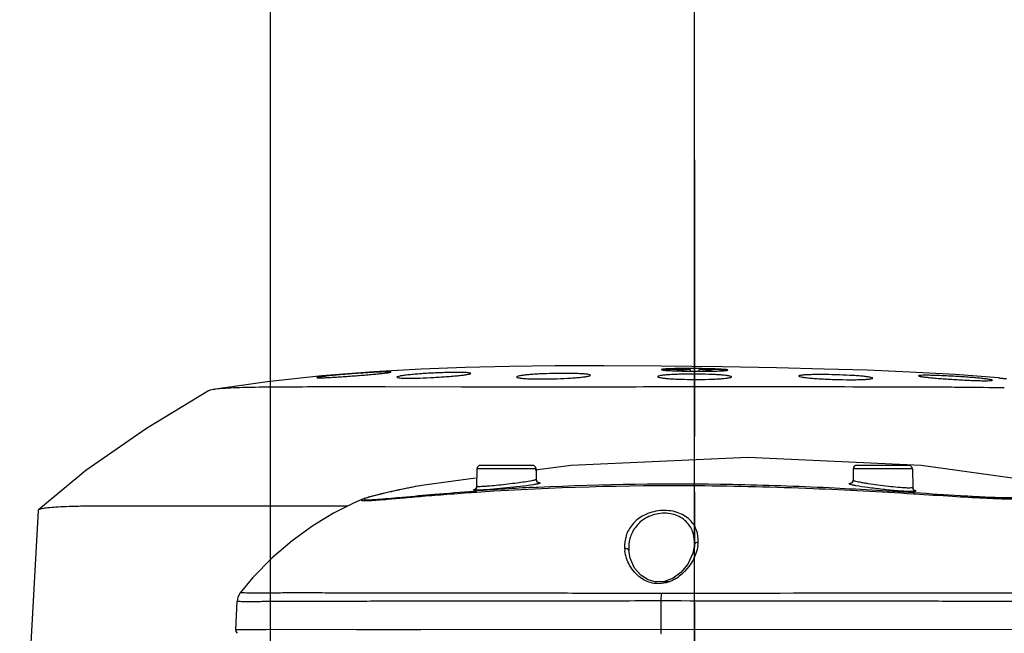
# Model space of a CAD drawing. Header units: millimetres. Extents: x 5828 to 6704, y 123 to 421.
# Tile 37 of 145: x 6416 to 6423, y 214 to 218. Entities that reach past the tile are written whole.
import ezdxf
from ezdxf import colors
from ezdxf.entities.mleader import LeaderData, LeaderLine
from ezdxf.math import Vec2, Vec3

# ---------------------------------------------------------------- set-up
doc = ezdxf.new("R2010")
doc.units = ezdxf.units.MM
doc.linetypes.add('CENTER', pattern=[0.6, 0.375, -0.075, 0.075, -0.075])
for name, color, linetype in [('中心线', 7, 'Continuous'), ('外形图', 7, 'Continuous'), ('多重引线', 7, 'Continuous'), ('尺寸标注', 7, 'Continuous')]:
    doc.layers.add(name, color=color, linetype=linetype)
doc.styles.add('微软雅黑', font='msyh.ttc', dxfattribs={"height": 1.5})
doc.dimstyles.new('尺寸标注_1_20比例', dxfattribs={"dimtxt": 1.5, "dimasz": 1.25, "dimexe": 0.5, "dimexo": 0.4, "dimgap": 0.5, "dimtad": 1, "dimdec": 1, "dimlfac": 20, "dimdsep": 46, "dimtxsty": '微软雅黑', "dimcen": 0.09, "dimadec": 0, "dimazin": 0, "dimtp": 0.01, "dimtm": 0.01, "dimtfac": 1, "dimtdec": 1, "dimtofl": 0, "dimtmove": 0, "dimatfit": 3, "dimfxl": 1, "dimtolj": 1, "dimarcsym": 0})

# ---------------------------------------------------------------- blocks, each defined once
blk = doc.blocks.new('*D1113')
at = {"layer": 'Defpoints', "color": 0}
for p in [(6420.6767, 219.4485), (6417.8017, 209.8115), (6420.6767, 208.845)]:
    blk.add_point(p, dxfattribs=at)
at = {"layer": '尺寸标注', "color": 0, "lineweight": -2}
for p, q in [((6417.8017, 210.2115), (6417.8017, 219.9485)), ((6420.6767, 209.245), (6420.6767, 219.9485)), ((6416.5517, 219.4485), (6410.0369, 219.4485)), ((6421.9267, 219.4485), (6423.1767, 219.4485))]:
    blk.add_line(p, q, dxfattribs=at)
at = {"layer": '尺寸标注', "color": 0}
for points in [[(6416.5517, 219.2402), (6416.5517, 219.6568), (6417.8017, 219.4485)], [(6421.9267, 219.6568), (6421.9267, 219.2402), (6420.6767, 219.4485)]]:
    blk.add_solid(points, dxfattribs=at)
at = {"layer": '尺寸标注', "color": 0, "insert": (6412.3647, 220.7116), "char_height": 1.5, "attachment_point": 5, "style": '微软雅黑'}
blk.add_mtext('\\A1;57.5', dxfattribs=at)
blk = doc.blocks.new('*D1114')
at = {"layer": 'Defpoints', "color": 0}
for p in [(6417.8017, 209.8115), (6417.8017, 208.5615), (6436.6014, 208.5615)]:
    blk.add_point(p, dxfattribs=at)
at = {"layer": '尺寸标注', "color": 0, "lineweight": -2}
for p, q in [((6436.6014, 211.0615), (6436.6014, 215.7247)), ((6418.2017, 209.8115), (6437.1014, 209.8115)), ((6418.2017, 208.5615), (6437.1014, 208.5615)), ((6436.6014, 207.3115), (6436.6014, 206.0615))]:
    blk.add_line(p, q, dxfattribs=at)
at = {"layer": '尺寸标注', "color": 0}
for points in [[(6436.3931, 211.0615), (6436.8098, 211.0615), (6436.6014, 209.8115)], [(6436.8098, 207.3115), (6436.3931, 207.3115), (6436.6014, 208.5615)]]:
    blk.add_solid(points, dxfattribs=at)
at = {"layer": '尺寸标注', "color": 0, "insert": (6435.3258, 214.1904), "char_height": 1.5, "attachment_point": 5, "rotation": 90, "style": '微软雅黑'}
blk.add_mtext('\\A1;25', dxfattribs=at)

msp = doc.modelspace()

# ---------------------------------------------------------------- linework, layer by layer
at = {"layer": '中心线', "linetype": 'CENTER', "ltscale": 5}
msp.add_line((6420.6767, 217.1329), (6420.6767, 200.557), dxfattribs=at)
at = {"layer": '外形图', "color": 7, "linetype": 'Continuous'}
for p, q in [((6420.6467, 215.7115), (6420.5017, 215.7115)), ((6420.6467, 215.7108), (6420.6467, 215.6997)), ((6420.8517, 215.7115), (6420.7067, 215.7115)), ((6420.7067, 215.6993), (6420.7067, 215.7108)), ((6420.7777, 215.6998), (6420.7777, 215.7042)), ((6421.2313, 215.722), (6420.865, 215.7283)), ((6422.7364, 215.6546), (6422.4429, 215.6763)), ((6418.1778, 215.5927), (6418.1524, 215.5927)), ((6418.3654, 215.5928), (6418.2657, 215.5928)), ((6418.4657, 215.5928), (6418.3654, 215.5928)), ((6418.5528, 215.5928), (6418.4657, 215.5928)), ((6418.5782, 215.5928), (6418.5528, 215.5928)), ((6419.0964, 215.5925), (6418.5782, 215.5928)), ((6419.1208, 215.5925), (6419.0962, 215.5925)), ((6419.5318, 215.5924), (6419.5066, 215.5924)), ((6419.5348, 215.5924), (6419.5318, 215.5924)), ((6419.5874, 215.5924), (6419.5341, 215.5924)), ((6419.5911, 215.5924), (6419.5874, 215.5924)), ((6419.6082, 215.5924), (6419.5911, 215.5924)), ((6419.6378, 215.5924), (6419.6082, 215.5924)), ((6419.7491, 215.5924), (6419.6378, 215.5924)), ((6419.8313, 215.5924), (6419.7491, 215.5924)), ((6419.8525, 215.5924), (6419.8313, 215.5924)), ((6419.8567, 215.5924), (6419.8526, 215.5924)), ((6419.9048, 215.5924), (6419.8567, 215.5924)), ((6419.9075, 215.5924), (6419.9048, 215.5924)), ((6419.932, 215.5924), (6419.9071, 215.5924)), ((6420.6616, 215.5927), (6420.4641, 215.5926)), ((6420.6731, 215.5927), (6420.6616, 215.5927)), ((6420.6767, 215.5927), (6420.6731, 215.5927)), ((6420.7485, 215.5927), (6420.6767, 215.5927)), ((6420.7684, 215.5928), (6420.7485, 215.5927)), ((6420.7778, 215.5928), (6420.7684, 215.5928)), ((6420.7834, 215.5928), (6420.7777, 215.5928)), ((6420.8284, 215.5928), (6420.7835, 215.5928)), ((6420.8518, 215.5928), (6420.8284, 215.5928)), ((6420.8644, 215.5928), (6420.8518, 215.5928)), ((6420.8789, 215.5928), (6420.8644, 215.5928)), ((6420.8893, 215.5928), (6420.8789, 215.5928)), ((6421.4463, 215.5928), (6421.4214, 215.5928)), ((6421.5182, 215.5927), (6421.4463, 215.5928)), ((6421.5763, 215.5927), (6421.5182, 215.5927)), ((6421.6342, 215.5927), (6421.5763, 215.5927)), ((6421.6918, 215.5926), (6421.6342, 215.5927)), ((6421.749, 215.5925), (6421.6918, 215.5926)), ((6421.7589, 215.5925), (6421.749, 215.5925)), ((6421.8216, 215.5925), (6421.7589, 215.5925)), ((6421.8468, 215.5924), (6421.8216, 215.5925)), ((6422.257, 215.5913), (6422.2325, 215.5914)), ((6422.2621, 215.5913), (6422.2569, 215.5913)), ((6422.3541, 215.5908), (6422.339, 215.5909)), ((6422.3741, 215.5907), (6422.3541, 215.5908)), ((6422.494, 215.5898), (6422.4602, 215.5901)), ((6422.5165, 215.5896), (6422.494, 215.5898)), ((6422.5521, 215.5892), (6422.5165, 215.5896)), ((6422.6333, 215.5883), (6422.6265, 215.5883)), ((6422.6584, 215.588), (6422.6333, 215.5883)), ((6419.2013, 215.0369), (6419.1992, 214.9194)), ((6419.6021, 215.0369), (6419.2013, 215.0369)), ((6419.5771, 215.0615), (6419.2263, 215.0615)), ((6419.839, 215.0604), (6419.5952, 215.028)), ((6419.6021, 215.0369), (6419.6034, 214.9665)), ((6421.7513, 215.0369), (6421.75, 214.9614)), ((6422.1521, 215.0369), (6421.7513, 215.0369)), ((6422.1271, 215.0615), (6421.7763, 215.0615)), ((6422.1521, 215.0369), (6422.1543, 214.912)), ((6423.3987, 214.8943), (6422.2122, 215.0599)), ((6419.1919, 214.9745), (6418.8443, 214.9284)), ((6419.1849, 214.8873), (6419.1987, 214.8883)), ((6419.1865, 214.8798), (6419.2005, 214.8807)), ((6419.2005, 214.8807), (6419.2264, 214.8825)), ((6419.5819, 214.9122), (6419.6045, 214.9133)), ((6419.6045, 214.9133), (6419.6158, 214.9139)), ((6422.16, 214.8778), (6422.1678, 214.8772)), ((6418.426, 214.8318), (6418.4259, 214.8317)), ((6422.1598, 214.869), (6422.1676, 214.8686)), ((6416.2266, 214.7562), (6416.2291, 214.7605)), ((6420.23, 214.4854), (6420.23, 214.4852)), ((6420.4158, 214.2704), (6420.3613, 214.2851)), ((6420.5096, 214.2715), (6420.4119, 214.2715)), ((6420.4721, 214.2739), (6420.4158, 214.2704)), ((6417.5953, 214.1966), (6417.5953, 214.1966)), ((6417.5961, 214.1973), (6417.5959, 214.1973)), ((6420.3762, 214.1447), (6420.414, 214.1447)), ((6420.414, 214.1447), (6420.4482, 214.1447)), ((6420.4482, 214.1447), (6420.4891, 214.1447)), ((6420.4891, 214.1447), (6420.5265, 214.1447)), ((6417.5749, 214.1415), (6417.5645, 213.9481)), ((6417.771, 213.9481), (6417.5638, 213.9481)), ((6424.2196, 213.9483), (6417.5645, 213.9481)), ((6418.8202, 213.9481), (6418.3849, 213.9481))]:
    msp.add_line(p, q, dxfattribs=at)
for points in [[(6418.8231, 215.7138), (6418.5016, 215.696), (6418.1504, 215.6685)], [(6420.865, 215.7283), (6420.4506, 215.7335), (6420.0643, 215.7361), (6419.7324, 215.7356), (6419.4229, 215.732), (6419.1212, 215.7249), (6418.8231, 215.7138)], [(6422.4429, 215.6763), (6422.1357, 215.6934), (6421.8457, 215.7055), (6421.5554, 215.7145), (6421.2313, 215.722)], [(6418.1504, 215.6685), (6417.7785, 215.6281), (6417.4137, 215.5751)], [(6417.3813, 215.5662), (6416.9606, 215.3121), (6416.551, 215.0277), (6416.2291, 214.7605)], [(6422.2122, 215.0599), (6421.0365, 215.115), (6419.839, 215.0604)], [(6419.6161, 214.9447), (6419.6192, 214.9444), (6419.6187, 214.9445), (6419.6125, 214.9479), (6419.6047, 214.959), (6419.6034, 214.9665)], [(6421.75, 214.9614), (6421.7485, 214.9537), (6421.7409, 214.9431), (6421.7359, 214.9402)], [(6418.8444, 214.9284), (6418.8166, 214.9235), (6418.7867, 214.918), (6418.7572, 214.9123), (6418.7283, 214.9066), (6418.7, 214.9008), (6418.6727, 214.895), (6418.6464, 214.8892), (6418.621, 214.8834), (6418.596, 214.8777), (6418.5457, 214.8656)], [(6419.1992, 214.9194), (6419.1972, 214.91), (6419.1906, 214.9013), (6419.1874, 214.8992)], [(6422.1614, 214.8945), (6422.1643, 214.8933), (6422.1625, 214.8946), (6422.1566, 214.9022), (6422.1543, 214.912)], [(6418.4259, 214.8317), (6418.3607, 214.8031), (6418.2283, 214.7366), (6418.0878, 214.652), (6417.9478, 214.5512), (6417.8126, 214.4351), (6417.6833, 214.3024), (6417.5956, 214.1967)], [(6418.5457, 214.8656), (6418.5203, 214.8594), (6418.4957, 214.8532), (6418.4734, 214.8472), (6418.4542, 214.8417), (6418.4378, 214.8363), (6418.4259, 214.8317)], [(6416.2266, 214.7562), (6416.1395, 213.163), (6416.1354, 212.9115)], [(6420.3613, 214.2851), (6420.311, 214.3178), (6420.2697, 214.3657), (6420.2392, 214.4319), (6420.23, 214.4854)], [(6420.6754, 214.5241), (6420.6647, 214.4654), (6420.6297, 214.3917), (6420.5838, 214.3364)], [(6420.5838, 214.3364), (6420.5303, 214.2965), (6420.4721, 214.2739)], [(6417.5959, 214.1973), (6417.5805, 214.1688), (6417.5751, 214.1415)], [(6417.5646, 213.9481), (6417.5669, 213.936), (6417.5761, 213.9254)]]:
    msp.add_lwpolyline(points, dxfattribs=at)
for centre, radius, start, end in [((6420.5349, 215.4833), 0.229, 100.9008, 103.6046), ((6420.5532, 214.4272), 1.2895, 92.32201, 92.47392), ((6420.6745, 219.1546), 3.455, 267.85577, 268.88701), ((6420.6232, 211.3207), 4.3969, 90.16811, 90.97457), ((6420.5093, 215.4561), 0.2569, 76.47494, 77.20136), ((6420.5091, 215.4564), 0.2567, 74.96962, 76.41896), ((6420.7004, 214.7759), 0.9366, 96.14988, 97.64954), ((6420.6821, 214.953), 0.7587, 92.66977, 96.20772), ((6420.7016, 220.3579), 4.6587, 268.8416, 269.31932), ((6420.6281, 210.0388), 5.6788, 89.81596, 90.17997), ((6420.707, 220.7819), 5.0828, 269.31472, 270.00095), ((6420.6271, 209.6378), 6.0799, 89.24571, 89.81836), ((6420.6714, 214.9536), 0.7581, 83.79373, 87.33302), ((6420.6297, 209.8012), 5.9165, 88.87908, 89.24967), ((6420.7075, 220.5267), 4.8275, 269.99536, 270.4445), ((6420.7143, 219.7076), 4.0084, 270.43772, 271.32096), ((6420.667, 211.5252), 4.192, 88.09341, 88.92869), ((6420.6528, 214.7743), 0.9382, 82.34913, 83.84746), ((6420.8443, 215.4563), 0.2567, 102.83801, 105.01379), ((6420.7739, 214.2469), 1.4682, 86.77246, 86.93128), ((6420.7969, 216.899), 1.1985, 272.66942, 272.84938), ((6421.7341, 95.7995), 119.7929, 89.76161, 89.946079), ((6422.1822, 178.767), 36.8241, 89.30611, 89.42441), ((6422.3001, 187.8865), 27.7039, 89.01712, 89.25908), ((6419.2263, 215.0365), 0.025, 90, 179), ((6419.5771, 215.0365), 0.025, 1, 90), ((6421.7763, 215.0365), 0.025, 90, 179), ((6422.1271, 215.0365), 0.025, 1, 90), ((6419.6284, 214.967), 0.0251, 205.56686, 224.05171), ((6419.1742, 214.9199), 0.0251, 302.28187, 333.91505), ((6420.5477, 196.2873), 18.6499, 92.96826, 94.14795), ((6422.114, 214.7384), 0.1636, 72.6318, 73.64878), ((6422.1793, 214.9125), 0.025, 228.09829, 235.8369), ((6420.4614, 214.5152), 0.2598, 183.06519, 187.75636), ((6420.4459, 214.5546), 0.2551, 352.15221, 356.84631), ((6420.4464, 214.4878), 0.2322, 233.62887, 235.70977), ((6420.4012, 214.5381), 0.2852, 301.14757, 306.8107)]:
    msp.add_arc(centre, radius, start, end, dxfattribs=at)
for points, knots in [([(6418.617, 215.6939), (6418.617, 215.6943), (6418.6146, 215.6946), (6418.6117, 215.695), (6418.6054, 215.6952), (6418.5973, 215.6953), (6418.5867, 215.6952), (6418.5686, 215.6948), (6418.5414, 215.6938), (6418.5039, 215.692), (6418.4612, 215.6896), (6418.4149, 215.6866), (6418.3668, 215.6832), (6418.3187, 215.6794), (6418.2724, 215.6755), (6418.2298, 215.6715), (6418.1925, 215.6677), (6418.1653, 215.6646), (6418.1473, 215.6622), (6418.1367, 215.6607), (6418.1286, 215.6593), (6418.1224, 215.6582), (6418.1193, 215.6573), (6418.117, 215.6567), (6418.117, 215.6562)], [0, 0, 0, 0, 0.002678, 0.009891, 0.021788, 0.038277, 0.059199, 0.084375, 0.146442, 0.222088, 0.308375, 0.401976, 0.499292, 0.596592, 0.690175, 0.776471, 0.852207, 0.914484, 0.939807, 0.96091, 0.977601, 0.989694, 0.997109, 1, 1, 1, 1]), ([(6418.117, 215.6562), (6418.117, 215.6558), (6418.1193, 215.6552), (6418.1224, 215.6548), (6418.1287, 215.6547), (6418.141, 215.6546), (6418.162, 215.6552), (6418.1927, 215.6566), (6418.2302, 215.6587), (6418.2729, 215.6613), (6418.3192, 215.6645), (6418.3673, 215.6681), (6418.4154, 215.6718), (6418.4616, 215.6757), (6418.5042, 215.6795), (6418.5416, 215.6831), (6418.5687, 215.686), (6418.5868, 215.6881), (6418.5973, 215.6895), (6418.6054, 215.6908), (6418.6117, 215.6918), (6418.6148, 215.6927), (6418.617, 215.6934), (6418.617, 215.6939)], [0, 0, 0, 0, 0.002867, 0.010126, 0.022031, 0.03853, 0.084661, 0.146766, 0.222429, 0.308715, 0.402291, 0.499565, 0.596819, 0.690352, 0.776604, 0.852282, 0.91449, 0.939775, 0.960843, 0.977495, 0.989571, 0.997018, 1, 1, 1, 1]), ([(6419.1589, 215.6847), (6419.1589, 215.6853), (6419.157, 215.6866), (6419.1509, 215.6881), (6419.1369, 215.6898), (6419.1142, 215.6909), (6419.0834, 215.6915), (6419.0459, 215.6914), (6419.0032, 215.6907), (6418.9568, 215.6893), (6418.893, 215.6866), (6418.8304, 215.6828), (6418.7716, 215.678), (6418.7342, 215.6743), (6418.7035, 215.6705), (6418.6809, 215.6669), (6418.6669, 215.6637), (6418.6608, 215.6614), (6418.6589, 215.6598), (6418.6589, 215.6592)], [0, 0, 0, 0, 0.003599, 0.011157, 0.039686, 0.085651, 0.147453, 0.222771, 0.30872, 0.401994, 0.498996, 0.689211, 0.775176, 0.850614, 0.912684, 0.95906, 0.988157, 0.996047, 1, 1, 1, 1]), ([(6418.6589, 215.6592), (6418.6589, 215.6585), (6418.6608, 215.6571), (6418.667, 215.6555), (6418.681, 215.6538), (6418.7037, 215.6526), (6418.7345, 215.6521), (6418.772, 215.6523), (6418.831, 215.6537), (6418.8936, 215.6564), (6418.9574, 215.6602), (6419.0037, 215.6634), (6419.0463, 215.667), (6419.0836, 215.6706), (6419.1143, 215.6742), (6419.1351, 215.6774), (6419.1474, 215.6799), (6419.1535, 215.6815), (6419.1571, 215.6827), (6419.1589, 215.6841), (6419.1589, 215.6847)], [0, 0, 0, 0, 0.003742, 0.011336, 0.0399, 0.085899, 0.147759, 0.223118, 0.30911, 0.499413, 0.596401, 0.68966, 0.775654, 0.851102, 0.913188, 0.959544, 0.976291, 0.988531, 0.99628, 1, 1, 1, 1]), ([(6419.97, 215.6721), (6419.97, 215.6728), (6419.9683, 215.6745), (6419.962, 215.6766), (6419.9481, 215.6791), (6419.9253, 215.6812), (6419.8946, 215.6831), (6419.8572, 215.6843), (6419.7981, 215.6852), (6419.7199, 215.6846), (6419.6416, 215.6819), (6419.5827, 215.6784), (6419.5453, 215.6754), (6419.5146, 215.6721), (6419.4918, 215.6687), (6419.478, 215.6654), (6419.4717, 215.6628), (6419.47, 215.661), (6419.47, 215.6603)], [0, 0, 0, 0, 0.004107, 0.011926, 0.04069, 0.086706, 0.148447, 0.223623, 0.309389, 0.499285, 0.689182, 0.774986, 0.850248, 0.912155, 0.958418, 0.987548, 0.995609, 1, 1, 1, 1]), ([(6420.9267, 215.6611), (6420.9267, 215.6618), (6420.925, 215.6635), (6420.9188, 215.6661), (6420.9048, 215.669), (6420.8821, 215.6717), (6420.8513, 215.6743), (6420.814, 215.6765), (6420.755, 215.6789), (6420.6767, 215.6802), (6420.5984, 215.6796), (6420.5395, 215.6777), (6420.5021, 215.6757), (6420.4713, 215.6733), (6420.4486, 215.6706), (6420.4347, 215.6677), (6420.4284, 215.6652), (6420.4267, 215.6635), (6420.4267, 215.6628)], [0, 0, 0, 0, 0.004273, 0.01226, 0.041231, 0.087359, 0.149185, 0.224402, 0.310177, 0.500036, 0.6899, 0.775666, 0.850861, 0.912655, 0.958763, 0.987708, 0.995683, 1, 1, 1, 1]), ([(6420.4636, 215.7133), (6420.4607, 215.7129), (6420.4567, 215.7124), (6420.453, 215.7114), (6420.4517, 215.7107), (6420.4517, 215.7103)], [0, 0, 0, 0, 0.723883, 0.91414, 1, 1, 1, 1]), ([(6420.4517, 215.7103), (6420.4517, 215.71), (6420.4529, 215.7093), (6420.4564, 215.7083), (6420.4601, 215.7077), (6420.4629, 215.7074)], [0, 0, 0, 0, 0.087183, 0.27759, 1, 1, 1, 1]), ([(6420.4629, 215.7074), (6420.465, 215.7071), (6420.4758, 215.7058), (6420.4867, 215.705), (6420.4955, 215.7044)], [0, 0, 0, 0, 0.191871, 1, 1, 1, 1]), ([(6420.4975, 215.7155), (6420.4941, 215.7154), (6420.4828, 215.7148), (6420.4715, 215.7141), (6420.4636, 215.7133)], [0, 0, 0, 0, 0.305738, 1, 1, 1, 1]), ([(6420.4955, 215.7044), (6420.4991, 215.7042), (6420.5157, 215.7032), (6420.5323, 215.7024), (6420.5452, 215.7019)], [0, 0, 0, 0, 0.220387, 1, 1, 1, 1]), ([(6420.5484, 215.717), (6420.5441, 215.7169), (6420.5283, 215.7166), (6420.5124, 215.7161), (6420.501, 215.7157)], [0, 0, 0, 0, 0.274659, 1, 1, 1, 1]), ([(6420.8525, 215.7129), (6420.8491, 215.7131), (6420.8337, 215.7139), (6420.8184, 215.7145), (6420.8065, 215.7149)], [0, 0, 0, 0, 0.224575, 1, 1, 1, 1]), ([(6420.8067, 215.7003), (6420.8109, 215.7004), (6420.8263, 215.7008), (6420.8416, 215.7013), (6420.8527, 215.7018)], [0, 0, 0, 0, 0.274325, 1, 1, 1, 1]), ([(6420.8565, 215.702), (6420.8588, 215.7021), (6420.867, 215.7026), (6420.8752, 215.7031), (6420.8811, 215.7036)], [0, 0, 0, 0, 0.28302, 1, 1, 1, 1]), ([(6420.8816, 215.711), (6420.8798, 215.7111), (6420.8715, 215.7118), (6420.8631, 215.7124), (6420.8566, 215.7127)], [0, 0, 0, 0, 0.215371, 1, 1, 1, 1]), ([(6420.8811, 215.7036), (6420.8819, 215.7036), (6420.8848, 215.7039), (6420.8878, 215.7042), (6420.8899, 215.7044)], [0, 0, 0, 0, 0.274682, 1, 1, 1, 1]), ([(6420.89, 215.7101), (6420.8894, 215.7102), (6420.8866, 215.7105), (6420.8838, 215.7108), (6420.8816, 215.711)], [0, 0, 0, 0, 0.22579, 1, 1, 1, 1]), ([(6420.8899, 215.7044), (6420.8929, 215.7047), (6420.8968, 215.7052), (6420.9004, 215.7061), (6420.9017, 215.7067), (6420.9017, 215.7071)], [0, 0, 0, 0, 0.726825, 0.916537, 1, 1, 1, 1]), ([(6420.9017, 215.7071), (6420.9017, 215.7074), (6420.9005, 215.7081), (6420.8969, 215.7091), (6420.893, 215.7097), (6420.89, 215.7101)], [0, 0, 0, 0, 0.085141, 0.275737, 1, 1, 1, 1]), ([(6419.47, 215.6603), (6419.47, 215.6596), (6419.4717, 215.6579), (6419.478, 215.6556), (6419.4919, 215.6529), (6419.5147, 215.6506), (6419.5454, 215.6487), (6419.5829, 215.6474), (6419.6419, 215.6467), (6419.7202, 215.6477), (6419.7984, 215.6508), (6419.8573, 215.6545), (6419.8947, 215.6576), (6419.9254, 215.6609), (6419.9481, 215.6643), (6419.962, 215.6674), (6419.9683, 215.6698), (6419.97, 215.6714), (6419.97, 215.6721)], [0, 0, 0, 0, 0.004267, 0.012147, 0.040974, 0.087036, 0.148813, 0.224012, 0.309816, 0.499749, 0.689643, 0.775452, 0.850707, 0.912615, 0.958874, 0.987903, 0.995832, 1, 1, 1, 1]), ([(6420.4267, 215.6628), (6420.4267, 215.6621), (6420.4284, 215.6604), (6420.4347, 215.658), (6420.4486, 215.655), (6420.4713, 215.652), (6420.502, 215.6492), (6420.5394, 215.6469), (6420.5984, 215.6445), (6420.6767, 215.6433), (6420.7549, 215.6442), (6420.8139, 215.6463), (6420.8513, 215.6484), (6420.8821, 215.651), (6420.9048, 215.6538), (6420.9187, 215.6566), (6420.925, 215.6588), (6420.9267, 215.6604), (6420.9267, 215.6611)], [0, 0, 0, 0, 0.004264, 0.012191, 0.041148, 0.087325, 0.149172, 0.224398, 0.310202, 0.500131, 0.690068, 0.775883, 0.85112, 0.912974, 0.959147, 0.988025, 0.995864, 1, 1, 1, 1]), ([(6421.8834, 215.6524), (6421.8834, 215.653), (6421.8816, 215.6546), (6421.8755, 215.6568), (6421.8615, 215.6598), (6421.8388, 215.6628), (6421.8081, 215.666), (6421.7707, 215.6689), (6421.7118, 215.6724), (6421.6336, 215.6755), (6421.5553, 215.6768), (6421.4963, 215.6767), (6421.4589, 215.6759), (6421.4281, 215.6746), (6421.4054, 215.6729), (6421.3914, 215.6707), (6421.3852, 215.6688), (6421.3834, 215.6673), (6421.3834, 215.6666)], [0, 0, 0, 0, 0.00398, 0.011842, 0.040819, 0.087078, 0.149051, 0.224416, 0.310361, 0.500543, 0.690696, 0.776585, 0.85186, 0.913676, 0.959701, 0.988391, 0.99612, 1, 1, 1, 1]), ([(6421.3834, 215.6666), (6421.3834, 215.666), (6421.3852, 215.6645), (6421.3914, 215.6624), (6421.4054, 215.6595), (6421.428, 215.6563), (6421.4587, 215.653), (6421.4961, 215.65), (6421.5387, 215.6473), (6421.585, 215.6451), (6421.6488, 215.6428), (6421.7115, 215.6417), (6421.7705, 215.642), (6421.8079, 215.6429), (6421.8387, 215.6444), (6421.8614, 215.6462), (6421.8754, 215.6484), (6421.8816, 215.6503), (6421.8834, 215.6517), (6421.8834, 215.6524)], [0, 0, 0, 0, 0.0039, 0.011693, 0.040633, 0.086912, 0.148887, 0.224239, 0.310165, 0.403387, 0.500348, 0.690587, 0.776541, 0.851864, 0.913719, 0.959783, 0.988469, 0.996153, 1, 1, 1, 1]), ([(6422.6945, 215.6383), (6422.6945, 215.6389), (6422.6924, 215.6399), (6422.6891, 215.6409), (6422.6829, 215.6423), (6422.6706, 215.6444), (6422.6497, 215.6473), (6422.6191, 215.6507), (6422.5818, 215.6543), (6422.5391, 215.6579), (6422.4929, 215.6613), (6422.4448, 215.6644), (6422.3966, 215.6671), (6422.3503, 215.6692), (6422.3075, 215.6708), (6422.2701, 215.6717), (6422.2394, 215.672), (6422.2184, 215.6717), (6422.2061, 215.671), (6422.1999, 215.6703), (6422.1966, 215.6698), (6422.1945, 215.6689), (6422.1945, 215.6684)], [0, 0, 0, 0, 0.003248, 0.010815, 0.022975, 0.039681, 0.086054, 0.148235, 0.223852, 0.31002, 0.403478, 0.500678, 0.597912, 0.69142, 0.777593, 0.853113, 0.91507, 0.96111, 0.977611, 0.989556, 0.996911, 1, 1, 1, 1]), ([(6422.1945, 215.6684), (6422.1945, 215.6678), (6422.1966, 215.6668), (6422.1999, 215.6658), (6422.206, 215.6645), (6422.2183, 215.6624), (6422.2392, 215.6596), (6422.2698, 215.6563), (6422.3072, 215.6528), (6422.3498, 215.6494), (6422.396, 215.6461), (6422.4441, 215.643), (6422.4923, 215.6403), (6422.5386, 215.6381), (6422.5814, 215.6364), (6422.6189, 215.6354), (6422.6496, 215.635), (6422.6705, 215.6352), (6422.6829, 215.6358), (6422.6891, 215.6364), (6422.6923, 215.637), (6422.6945, 215.6378), (6422.6945, 215.6383)], [0, 0, 0, 0, 0.003265, 0.010834, 0.022982, 0.039678, 0.086016, 0.148159, 0.223727, 0.309877, 0.403327, 0.500518, 0.597738, 0.691256, 0.777477, 0.853046, 0.915075, 0.961143, 0.977652, 0.989587, 0.99693, 1, 1, 1, 1]), ([(6422.7364, 215.6546), (6422.7364, 215.6543), (6422.7382, 215.6545), (6422.7402, 215.6537), (6422.7449, 215.6535), (6422.7507, 215.6527), (6422.7584, 215.6519), (6422.7717, 215.6506), (6422.7825, 215.6495), (6422.7901, 215.6487)], [0, 0, 0, 0, 0.016698, 0.065497, 0.146088, 0.258033, 0.400518, 0.572518, 1, 1, 1, 1]), ([(6417.4137, 215.5751), (6417.407, 215.574), (6417.396, 215.5719), (6417.3852, 215.5684), (6417.3813, 215.5662)], [0, 0, 0, 0, 0.606189, 1, 1, 1, 1]), ([(6418.1524, 215.5927), (6418.0633, 215.5926), (6417.9027, 215.5924), (6417.6893, 215.5904), (6417.546, 215.5867), (6417.4604, 215.581), (6417.4275, 215.5774), (6417.4137, 215.5751)], [0, 0, 0, 0, 0.361303, 0.651804, 0.866128, 0.943189, 1, 1, 1, 1]), ([(6418.2657, 215.5928), (6418.2582, 215.5928), (6418.2289, 215.5928), (6418.1996, 215.5928), (6418.1778, 215.5927)], [0, 0, 0, 0, 0.254171, 1, 1, 1, 1]), ([(6419.5066, 215.5924), (6419.4738, 215.5924), (6419.3452, 215.5924), (6419.2166, 215.5925), (6419.1208, 215.5925)], [0, 0, 0, 0, 0.25529, 1, 1, 1, 1]), ([(6420.4641, 215.5926), (6420.4194, 215.5926), (6420.242, 215.5925), (6420.0646, 215.5924), (6419.932, 215.5924)], [0, 0, 0, 0, 0.25208, 1, 1, 1, 1]), ([(6421.4214, 215.5928), (6421.3775, 215.5928), (6421.2002, 215.5929), (6421.0228, 215.5928), (6420.8893, 215.5928)], [0, 0, 0, 0, 0.247587, 1, 1, 1, 1]), ([(6419.5732, 214.957), (6419.5406, 214.9505), (6419.4865, 214.9431), (6419.4108, 214.9336), (6419.3484, 214.9268), (6419.2986, 214.922), (6419.2633, 214.9191), (6419.2415, 214.9177), (6419.2244, 214.9169), (6419.2109, 214.9169), (6419.2042, 214.9173), (6419.1992, 214.9184), (6419.1992, 214.9194)], [0, 0, 0, 0, 0.264662, 0.434604, 0.607099, 0.764392, 0.832114, 0.890093, 0.936793, 0.971004, 0.991958, 1, 1, 1, 1]), ([(6419.6034, 214.9665), (6419.6034, 214.9656), (6419.6001, 214.9638), (6419.5948, 214.962), (6419.585, 214.9595), (6419.5776, 214.9579), (6419.5732, 214.957)], [0, 0, 0, 0, 0.083879, 0.276911, 0.583752, 1, 1, 1, 1]), ([(6419.6191, 214.9448), (6419.622, 214.9446), (6419.625, 214.9443), (6419.6305, 214.9431), (6419.6305, 214.942)], [0, 0, 0, 0, 0.720466, 1, 1, 1, 1]), ([(6421.75, 214.9614), (6421.7499, 214.9551), (6421.7442, 214.9413), (6421.7297, 214.9364), (6421.7227, 214.937)], [0, 0, 0, 0, 0.474153, 1, 1, 1, 1]), ([(6422.1435, 214.9085), (6422.1321, 214.9075), (6422.1027, 214.9085), (6422.0513, 214.9121), (6421.9878, 214.9187), (6421.92, 214.9271), (6421.8646, 214.935), (6421.8244, 214.9416), (6421.7994, 214.9462), (6421.7793, 214.9504), (6421.7637, 214.9543), (6421.7553, 214.9572), (6421.7499, 214.96), (6421.75, 214.9614)], [0, 0, 0, 0, 0.086062, 0.220835, 0.387661, 0.566039, 0.73445, 0.808517, 0.872774, 0.925289, 0.964474, 0.989292, 1, 1, 1, 1]), ([(6418.4258, 214.8317), (6418.4242, 214.831), (6418.4216, 214.8298), (6418.4188, 214.8282), (6418.4171, 214.826), (6418.419, 214.8242), (6418.4221, 214.8236), (6418.427, 214.8228), (6418.4338, 214.8225), (6418.4468, 214.8223), (6418.4678, 214.8231), (6418.4986, 214.8249), (6418.537, 214.8277), (6418.6026, 214.8331), (6418.702, 214.8417), (6418.8412, 214.8536), (6419.0057, 214.8669), (6419.1237, 214.8755), (6419.1865, 214.8798)], [0, 0, 0, 0, 0.00658, 0.010859, 0.01318, 0.015314, 0.019305, 0.025602, 0.03431, 0.045471, 0.07518, 0.11474, 0.163999, 0.222664, 0.367195, 0.5466, 0.758505, 1, 1, 1, 1]), ([(6418.8444, 214.9284), (6418.8239, 214.9248), (6418.7819, 214.9172), (6418.7182, 214.9047), (6418.6527, 214.8907), (6418.5851, 214.8751), (6418.5193, 214.859), (6418.4714, 214.8471), (6418.445, 214.8377), (6418.4387, 214.8344), (6418.4361, 214.832), (6418.4382, 214.8296), (6418.442, 214.8292), (6418.448, 214.8283), (6418.4529, 214.8283), (6418.4557, 214.8282)], [0, 0, 0, 0, 0.141703, 0.290884, 0.442772, 0.597653, 0.76473, 0.90257, 0.939153, 0.94923, 0.954546, 0.958706, 0.96706, 0.980741, 1, 1, 1, 1]), ([(6418.4557, 214.8282), (6418.4673, 214.8281), (6418.4964, 214.8295), (6418.5769, 214.8353), (6418.7178, 214.8484), (6418.9317, 214.8676), (6419.0943, 214.8807), (6419.1849, 214.8873)], [0, 0, 0, 0, 0.047606, 0.119253, 0.331067, 0.627864, 1, 1, 1, 1]), ([(6419.1773, 214.895), (6419.1773, 214.8962), (6419.1825, 214.898), (6419.1856, 214.8992), (6419.1884, 214.8999)], [0, 0, 0, 0, 0.288332, 1, 1, 1, 1]), ([(6419.224, 214.8934), (6419.2173, 214.8931), (6419.206, 214.8926), (6419.1905, 214.8925), (6419.1831, 214.8931), (6419.1773, 214.8939), (6419.1773, 214.895)], [0, 0, 0, 0, 0.425836, 0.737902, 0.928641, 1, 1, 1, 1]), ([(6419.5834, 214.9304), (6419.5239, 214.9208), (6419.4041, 214.9081), (6419.2842, 214.8963), (6419.224, 214.8934)], [0, 0, 0, 0, 0.500073, 1, 1, 1, 1]), ([(6419.2264, 214.8825), (6419.716, 214.9149), (6420.4677, 214.9353), (6421.4459, 214.9101), (6421.9329, 214.8832), (6422.1598, 214.869)], [0, 0, 0, 0, 0.50149, 0.767651, 1, 1, 1, 1]), ([(6419.6113, 214.9354), (6419.6093, 214.935), (6419.6, 214.9331), (6419.5907, 214.9316), (6419.5834, 214.9304)], [0, 0, 0, 0, 0.212274, 1, 1, 1, 1]), ([(6419.6305, 214.942), (6419.6305, 214.9414), (6419.6285, 214.9401), (6419.6225, 214.9379), (6419.6161, 214.9364), (6419.6113, 214.9354)], [0, 0, 0, 0, 0.088806, 0.281026, 1, 1, 1, 1]), ([(6419.6158, 214.9139), (6420.0546, 214.9357), (6420.7131, 214.9444), (6421.5612, 214.9146), (6421.9696, 214.8901), (6422.16, 214.8778)], [0, 0, 0, 0, 0.517806, 0.775206, 1, 1, 1, 1]), ([(6421.7227, 214.937), (6421.7228, 214.9384), (6421.7292, 214.9401), (6421.733, 214.9405), (6421.7365, 214.9408)], [0, 0, 0, 0, 0.286014, 1, 1, 1, 1]), ([(6421.7348, 214.931), (6421.7317, 214.9319), (6421.7281, 214.9332), (6421.7227, 214.9356), (6421.7227, 214.937)], [0, 0, 0, 0, 0.701974, 1, 1, 1, 1]), ([(6421.7688, 214.9235), (6421.7653, 214.9242), (6421.7539, 214.9264), (6421.7426, 214.9288), (6421.7348, 214.931)], [0, 0, 0, 0, 0.303924, 1, 1, 1, 1]), ([(6422.1332, 214.8839), (6422.1066, 214.8846), (6422.046, 214.8889), (6421.9514, 214.8982), (6421.8565, 214.9097), (6421.7956, 214.9186), (6421.7688, 214.9235)], [0, 0, 0, 0, 0.21781, 0.496803, 0.777213, 1, 1, 1, 1]), ([(6422.1762, 214.8877), (6422.1762, 214.8865), (6422.1712, 214.8847), (6422.1639, 214.8841), (6422.1498, 214.8835), (6422.1393, 214.8837), (6422.1332, 214.8839)], [0, 0, 0, 0, 0.078535, 0.268876, 0.578064, 1, 1, 1, 1]), ([(6422.1543, 214.912), (6422.1543, 214.9108), (6422.1495, 214.9088), (6422.1463, 214.9087), (6422.1435, 214.9085)], [0, 0, 0, 0, 0.296199, 1, 1, 1, 1]), ([(6422.1673, 214.893), (6422.1696, 214.8922), (6422.1725, 214.8911), (6422.1762, 214.8888), (6422.1762, 214.8877)], [0, 0, 0, 0, 0.686681, 1, 1, 1, 1]), ([(6422.1676, 214.8686), (6422.2535, 214.8632), (6422.4095, 214.8532), (6422.5941, 214.8421), (6422.717, 214.8367), (6422.789, 214.8347), (6422.8471, 214.8346), (6422.8914, 214.8362), (6422.9242, 214.8407), (6422.9584, 214.8487), (6422.9985, 214.8543), (6423.0448, 214.8617), (6423.1019, 214.8705), (6423.1677, 214.8764), (6423.2572, 214.8839), (6423.3197, 214.8851), (6423.3582, 214.884)], [0, 0, 0, 0, 0.215976, 0.392528, 0.464434, 0.524841, 0.573427, 0.610204, 0.636054, 0.656549, 0.69841, 0.737575, 0.774299, 0.843345, 0.903327, 1, 1, 1, 1]), ([(6422.1678, 214.8772), (6422.2717, 214.8705), (6422.4179, 214.8605), (6422.5997, 214.8498), (6422.7058, 214.8448), (6422.7902, 214.843), (6422.8524, 214.8435), (6422.896, 214.8493), (6422.9382, 214.8597), (6422.9861, 214.8672), (6423.0571, 214.8802), (6423.1368, 214.8897), (6423.222, 214.8978), (6423.2928, 214.9008), (6423.3502, 214.9002), (6423.384, 214.8971), (6423.3987, 214.8944)], [0, 0, 0, 0, 0.252609, 0.355769, 0.441867, 0.5104, 0.560574, 0.59255, 0.617019, 0.665901, 0.710197, 0.792013, 0.860588, 0.91789, 0.963781, 1, 1, 1, 1]), ([(6416.2326, 214.7629), (6416.2393, 214.7667), (6416.2597, 214.7713), (6416.2976, 214.7766), (6416.3518, 214.7809), (6416.4214, 214.7843), (6416.5064, 214.7864), (6416.6493, 214.7879), (6416.8634, 214.7875), (6417.1611, 214.7866), (6417.5095, 214.7865), (6417.9036, 214.7866), (6418.181, 214.7867), (6418.3263, 214.7867)], [0, 0, 0, 0, 0.01097, 0.029313, 0.055191, 0.088522, 0.129139, 0.176885, 0.293099, 0.43576, 0.602977, 0.791983, 1, 1, 1, 1]), ([(6420.7007, 214.5405), (6420.7006, 214.5678), (6420.696, 214.6245), (6420.6453, 214.7017), (6420.555, 214.7516), (6420.4427, 214.7616), (6420.3342, 214.7314), (6420.2524, 214.6686), (6420.2068, 214.5875), (6420.2015, 214.5293), (6420.202, 214.5014)], [0, 0, 0, 0, 0.106763, 0.217007, 0.345851, 0.497182, 0.646863, 0.776394, 0.890517, 1, 1, 1, 1]), ([(6420.6754, 214.5239), (6420.6768, 214.5504), (6420.6716, 214.6048), (6420.6295, 214.6807), (6420.5635, 214.7226), (6420.4984, 214.7374), (6420.4268, 214.7376), (6420.3439, 214.7111), (6420.2716, 214.6472), (6420.2339, 214.568), (6420.2286, 214.5123), (6420.23, 214.4852)], [0, 0, 0, 0, 0.110126, 0.221777, 0.348563, 0.421229, 0.497473, 0.643825, 0.771685, 0.887262, 1, 1, 1, 1]), ([(6420.202, 214.5013), (6420.2076, 214.502), (6420.2194, 214.5012), (6420.2296, 214.4912), (6420.23, 214.4854)], [0, 0, 0, 0, 0.490622, 1, 1, 1, 1]), ([(6420.3087, 214.3009), (6420.2789, 214.3228), (6420.2315, 214.3785), (6420.2086, 214.4469), (6420.204, 214.4802)], [0, 0, 0, 0, 0.524507, 1, 1, 1, 1]), ([(6420.6987, 214.5197), (6420.6961, 214.5009), (6420.6759, 214.4203), (6420.6232, 214.348), (6420.5721, 214.3098)], [0, 0, 0, 0, 0.229438, 1, 1, 1, 1]), ([(6420.7007, 214.5405), (6420.695, 214.5407), (6420.6839, 214.539), (6420.6757, 214.5291), (6420.6754, 214.5239)], [0, 0, 0, 0, 0.523255, 1, 1, 1, 1]), ([(6420.5487, 214.294), (6420.5438, 214.291), (6420.5233, 214.2795), (6420.5012, 214.2708), (6420.4841, 214.2663)], [0, 0, 0, 0, 0.245225, 1, 1, 1, 1]), ([(6420.418, 214.2599), (6420.4125, 214.2602), (6420.3912, 214.2626), (6420.3702, 214.2685), (6420.3554, 214.2745)], [0, 0, 0, 0, 0.255454, 1, 1, 1, 1]), ([(6417.5748, 214.1414), (6417.5751, 214.1416), (6417.5763, 214.1413), (6417.5788, 214.1414), (6417.583, 214.141), (6417.5917, 214.1406), (6417.6067, 214.1399), (6417.6295, 214.1397), (6417.6589, 214.1396), (6417.6945, 214.1398), (6417.7365, 214.1401), (6417.8049, 214.1405), (6417.9054, 214.141), (6418.0435, 214.1414), (6418.204, 214.1417), (6418.3855, 214.1421), (6418.5864, 214.1427), (6418.8881, 214.1434), (6419.2998, 214.1438), (6419.8253, 214.1443), (6420.1893, 214.1446), (6420.3762, 214.1447)], [0, 0, 0, 0, 0.000337, 0.001246, 0.002725, 0.004777, 0.010614, 0.018782, 0.02926, 0.042012, 0.057002, 0.074213, 0.115208, 0.164664, 0.222124, 0.287083, 0.358995, 0.437264, 0.610177, 0.799882, 1, 1, 1, 1]), ([(6420.4494, 214.1942), (6420.2602, 214.1941), (6419.8912, 214.1942), (6419.3578, 214.1948), (6418.8706, 214.1955), (6418.5013, 214.196), (6418.2415, 214.1965), (6418.0774, 214.1967), (6417.936, 214.1968), (6417.8183, 214.1964), (6417.7356, 214.1961), (6417.6824, 214.1962), (6417.6524, 214.1965), (6417.629, 214.1966), (6417.612, 214.1972), (6417.6016, 214.1965), (6417.5966, 214.1971), (6417.5953, 214.1966)], [0, 0, 0, 0, 0.198874, 0.387959, 0.560637, 0.710987, 0.776128, 0.833729, 0.883409, 0.924819, 0.957444, 0.970289, 0.980778, 0.988958, 0.994885, 0.998599, 1, 1, 1, 1]), ([(6420.4494, 214.1942), (6420.4493, 214.1904), (6420.4485, 214.1739), (6420.4482, 214.1574), (6420.4482, 214.1447)], [0, 0, 0, 0, 0.230533, 1, 1, 1, 1]), ([(6423.845, 214.1962), (6423.8229, 214.1965), (6423.7889, 214.1983), (6423.735, 214.1974), (6423.6234, 214.1968), (6423.3917, 214.1973), (6423.0032, 214.1964), (6422.4831, 214.1956), (6421.6169, 214.1949), (6420.9275, 214.1936), (6420.4494, 214.1942)], [0, 0, 0, 0, 0.019519, 0.030072, 0.047612, 0.118115, 0.234771, 0.390866, 0.577641, 1, 1, 1, 1]), ([(6420.5265, 214.1447), (6420.844, 214.1444), (6421.3126, 214.1436), (6421.9221, 214.1435), (6422.3418, 214.1424), (6422.7216, 214.1411), (6423.0524, 214.1406), (6423.3262, 214.1401), (6423.4888, 214.1385), (6423.5595, 214.1384)], [0, 0, 0, 0, 0.314065, 0.463447, 0.602927, 0.729197, 0.839158, 0.930133, 1, 1, 1, 1]), ([(6420.447, 213.9481), (6420.447, 213.9448), (6420.4471, 213.9387), (6420.4472, 213.9299), (6420.4482, 213.9256), (6420.4481, 213.9215), (6420.4489, 213.9215)], [0, 0, 0, 0, 0.374434, 0.698595, 0.917891, 1, 1, 1, 1])]:
    msp.add_open_spline(points, degree=3, knots=knots, dxfattribs=at)
for points in [[(6420.5252, 215.7115), (6420.5139, 215.7115), (6420.5026, 215.7103), (6420.4916, 215.7082)], [(6420.5662, 215.7066), (6420.5528, 215.7096), (6420.5389, 215.7115), (6420.5252, 215.7115)], [(6420.8283, 215.7115), (6420.8145, 215.7115), (6420.8007, 215.7096), (6420.7872, 215.7066)], [(6420.8788, 215.7042), (6420.8624, 215.7086), (6420.8453, 215.7115), (6420.8283, 215.7115)], [(6422.339, 215.5909), (6422.3133, 215.5911), (6422.2877, 215.5912), (6422.2621, 215.5913)], [(6422.4602, 215.5901), (6422.4315, 215.5903), (6422.4028, 215.5905), (6422.3741, 215.5907)], [(6419.6034, 214.9665), (6419.6034, 214.963), (6419.6043, 214.9594), (6419.6058, 214.9562)], [(6419.6104, 214.9496), (6419.6124, 214.9475), (6419.6147, 214.9458), (6419.6173, 214.9445)], [(6419.6173, 214.9445), (6419.6213, 214.9426), (6419.626, 214.9417), (6419.6305, 214.942)], [(6419.1876, 214.8987), (6419.1845, 214.8968), (6419.1809, 214.8955), (6419.1773, 214.895)], [(6419.1992, 214.9194), (6419.1992, 214.9158), (6419.1983, 214.9121), (6419.1967, 214.9089)], [(6422.1543, 214.912), (6422.1544, 214.9083), (6422.1553, 214.9046), (6422.1569, 214.9014)], [(6422.1569, 214.9014), (6422.1583, 214.8986), (6422.1603, 214.896), (6422.1626, 214.8939)], [(6422.1628, 214.8945), (6422.1643, 214.8941), (6422.1658, 214.8936), (6422.1673, 214.893)], [(6422.1653, 214.8918), (6422.1685, 214.8896), (6422.1723, 214.8882), (6422.1762, 214.8877)], [(6416.2291, 214.7605), (6416.2302, 214.7615), (6416.2314, 214.7622), (6416.2326, 214.7629)], [(6420.3554, 214.2745), (6420.3414, 214.2802), (6420.328, 214.2875), (6420.3156, 214.296)], [(6420.4841, 214.2663), (6420.4627, 214.2608), (6420.4401, 214.2584), (6420.418, 214.2599)], [(6420.4482, 214.1447), (6420.4478, 214.0792), (6420.4474, 214.0137), (6420.447, 213.9481)]]:
    msp.add_open_spline(points, degree=3, dxfattribs=at)

# ---------------------------------------------------------------- dimensions: what is measured, and where the dimension line sits
at = {"layer": '尺寸标注'}
dim = msp.add_linear_dim(base=(6420.6767, 219.4485), p1=(6417.8017, 209.8115), p2=(6420.6767, 208.845), dimstyle='尺寸标注_1_20比例', dxfattribs=at)
dim.commit()
dim.dimension.update_dxf_attribs({"geometry": '*D1113', "text_midpoint": (6412.3647, 219.4485), "dimtype": 160})
dim = msp.add_linear_dim(base=(6436.6014, 208.5615), p1=(6417.8017, 209.8115), p2=(6417.8017, 208.5615), angle=90, dimstyle='尺寸标注_1_20比例', dxfattribs=at)
dim.commit()
dim.dimension.update_dxf_attribs({"geometry": '*D1114', "text_midpoint": (6436.6014, 214.1904), "dimtype": 160})

# ---------------------------------------------------------------- leaders
at = {"layer": '多重引线'}
ml = msp.add_multileader_mtext('Standard', dxfattribs=at)
ml.set_content('2×M4 depth8', style='微软雅黑')
ml.set_leader_properties()
ml.build(insert=Vec2(0, 0))
ml.multileader.update_dxf_attribs({"text_left_attachment_type": 5, "text_right_attachment_type": 5, "dogleg_length": 1, "arrow_head_size": 1.25})
ctx = ml.context
ctx.base_point, ctx.char_height, ctx.arrow_head_size, ctx.landing_gap_size, ctx.plane_origin = Vec3(6396.0403, 215.5674), 1.5, 1.25, 0.5, Vec3(6417.8017, 209.8115)
ctx.left_attachment, ctx.right_attachment, ctx.text_align_type = 5, 5, 2
notes = []
notes.append((ctx, [(0, (1, 1, 0), (6410.9351, 215.5674), (-1, 0), 1, [(0, [(6417.8017, 209.8115)], 0, [])])]))
ctx.mtext.insert, ctx.mtext.alignment, ctx.mtext.flow_direction = Vec3(6409.4351, 217.6455), 3, 5
for ctx, leaders in notes:
    for number, flags, end, landing, length, lines in leaders:
        leader = LeaderData()
        leader.index, (leader.has_last_leader_line, leader.has_dogleg_vector, leader.attachment_direction) = number, flags
        leader.last_leader_point, leader.dogleg_vector, leader.dogleg_length = Vec3(end), Vec3(landing), length
        for number, points, colour, breaks in lines:
            line = LeaderLine()
            line.index, line.vertices, line.color, line.breaks = number, Vec3.list(points), colors.encode_raw_color(colour), breaks
            leader.lines.append(line)
        ctx.leaders.append(leader)

doc.saveas('drawing.dxf')
